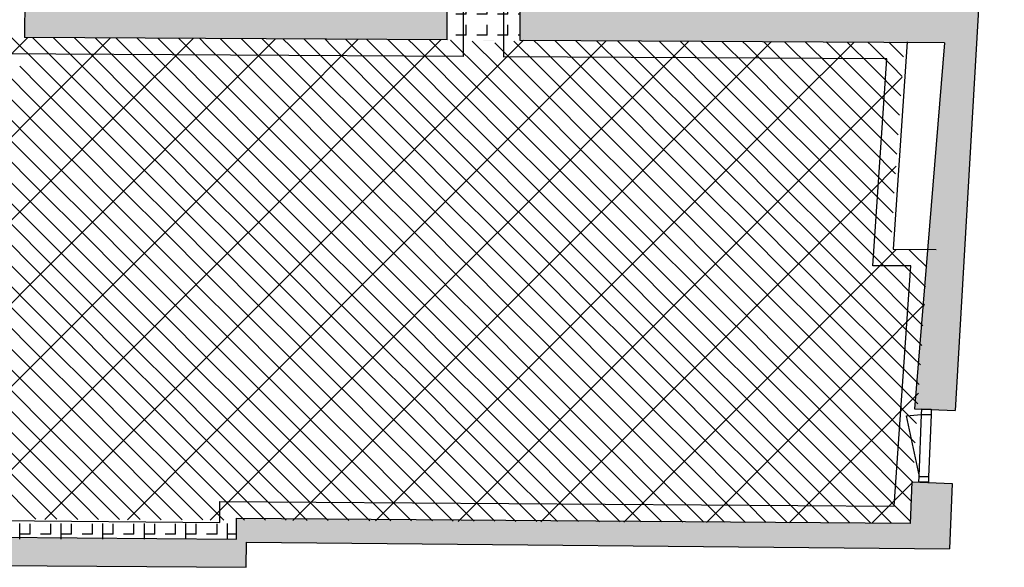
# Model space of a CAD drawing. Extents: x -9.8 to 14.6, y -7 to 44.3.
# Tile 3 of 5: x 1.7 to 13.6, y -3.5 to 3.1. Entities that reach past the tile are written whole.
import ezdxf

# ---------------------------------------------------------------- set-up
doc = ezdxf.new("R2010")
doc.units = 0
doc.linetypes.add('STRICHPUNKT', pattern=[25.4, 12.7, -6.35, 0, -6.35])
doc.linetypes.add('VERDECKT', pattern=[9.525, 6.35, -3.175])
for name, color, linetype in [('XR$1$STANDARD', 7, 'CONTINUOUS'), ('XR$2$STANDARD', 7, 'CONTINUOUS'), ('XR$3$STANDARD', 7, 'CONTINUOUS'), ('XR$4$STANDARD', 7, 'CONTINUOUS')]:
    doc.layers.add(name, color=color, linetype=linetype)
pattern_1 = [(90, (-0.125, 0.125), (-0.25, 0.25), [0.125, -0.125]), (180, (-0.125, 0.125), (-0.25, 0.25), [0.125, -0.125])]

# ---------------------------------------------------------------- blocks, each defined once
blk = doc.blocks.new('PATROON_3')
at = {"layer": 'XR$3$STANDARD', "color": 7, "linetype": 'ByBlock'}
for p, q in [((1, 2), (1.847, 2.847)), ((2, 2), (2.841, 2.841)), ((3, 2), (3.836, 2.836)), ((4, 2), (4.83, 2.83)), ((5, 2), (5.825, 2.825)), ((6, 2), (6.819, 2.819)), ((7, 2), (7.814, 2.814)), ((8, 2), (8.808, 2.808)), ((9, 2), (9.803, 2.803)), ((10, 2), (10.798, 2.798)), ((11, 2), (11.792, 2.792)), ((12, 2), (12.37, 2.37)), ((1, 1), (2, 2)), ((2, 1), (3, 2)), ((3, 1), (4, 2)), ((4, 1), (5, 2)), ((5, 1), (6, 2)), ((6, 1), (7, 2)), ((7, 1), (8, 2)), ((8, 1), (9, 2)), ((9, 1), (10, 2)), ((10, 1), (11, 2)), ((11, 1), (12, 2)), ((12, 1), (12.298, 1.298)), ((1, 0), (2, 1)), ((2, 0), (3, 1)), ((3, 0), (4, 1)), ((4, 0), (5, 1)), ((5, 0), (6, 1)), ((6, 0), (7, 1)), ((7, 0), (8, 1)), ((8, 0), (9, 1)), ((9, 0), (10, 1)), ((10, 0), (11, 1)), ((11, 0), (12, 1)), ((12, 0), (12.299, 0.299)), ((1, -1), (2, 0)), ((2, -1), (3, 0)), ((3, -1), (4, 0)), ((4, -1), (5, 0)), ((5, -1), (6, 0)), ((6, -1), (7, 0)), ((7, -1), (8, 0)), ((8, -1), (9, 0)), ((9, -1), (10, 0)), ((10, -1), (11, 0)), ((11, -1), (12, 0)), ((12, -1), (12.638, -0.362)), ((1, -2), (2, -1)), ((2, -2), (3, -1)), ((3, -2), (4, -1)), ((4, -2), (5, -1)), ((5, -2), (6, -1)), ((6, -2), (7, -1)), ((7, -2), (8, -1)), ((8, -2), (9, -1)), ((9, -2), (10, -1)), ((10, -2), (11, -1)), ((11, -2), (12, -1)), ((12, -2), (12.568, -1.432)), ((1.056, -2.944), (2, -2)), ((2.051, -2.949), (3, -2)), ((3.047, -2.953), (4, -2)), ((4.042, -2.958), (5, -2)), ((5.037, -2.963), (6, -2)), ((6.033, -2.967), (7, -2)), ((7.028, -2.972), (8, -2)), ((8.023, -2.977), (9, -2)), ((9.019, -2.981), (10, -2)), ((10.014, -2.986), (11, -2)), ((11.009, -2.991), (12, -2)), ((12.005, -2.995), (12.499, -2.501))]:
    blk.add_line(p, q, dxfattribs=at)
blk = doc.blocks.new('PATROON_9')
at = {"layer": 'XR$4$STANDARD', "color": 7, "linetype": 'ByBlock'}
for p, q in [((2, 2.5), (1.653, 2.847)), ((2.5, 2.5), (2.156, 2.844)), ((3, 2.5), (2.659, 2.841)), ((3.5, 2.5), (3.162, 2.838)), ((4, 2.5), (3.665, 2.835)), ((4.5, 2.5), (4.168, 2.832)), ((5, 2.5), (4.67, 2.83)), ((5.5, 2.5), (5.173, 2.827)), ((6, 2.5), (5.676, 2.824)), ((6.5, 2.5), (6.179, 2.821)), ((7, 2.5), (6.682, 2.818)), ((7.5, 2.5), (7.197, 2.803)), ((8, 2.5), (7.696, 2.804)), ((8.5, 2.5), (8.19, 2.81)), ((9, 2.5), (8.692, 2.808)), ((9.5, 2.5), (9.195, 2.805)), ((10, 2.5), (9.698, 2.802)), ((10.5, 2.5), (10.2, 2.8)), ((11, 2.5), (10.703, 2.797)), ((11.5, 2.5), (11.205, 2.795)), ((12, 2.5), (11.708, 2.792)), ((12.387, 2.613), (12.21, 2.79)), ((2, 2), (1.5, 2.5)), ((2.5, 2), (2, 2.5)), ((3, 2), (2.5, 2.5)), ((3.5, 2), (3, 2.5)), ((4, 2), (3.5, 2.5)), ((4.5, 2), (4, 2.5)), ((5, 2), (4.5, 2.5)), ((5.5, 2), (5, 2.5)), ((6, 2), (5.5, 2.5)), ((6.5, 2), (6, 2.5)), ((7, 2), (6.5, 2.5)), ((7.5, 2), (7, 2.5)), ((8, 2), (7.5, 2.5)), ((8.5, 2), (8, 2.5)), ((9, 2), (8.5, 2.5)), ((9.5, 2), (9, 2.5)), ((10, 2), (9.5, 2.5)), ((10.5, 2), (10, 2.5)), ((11, 2), (10.5, 2.5)), ((11.5, 2), (11, 2.5)), ((12, 2), (11.5, 2.5)), ((12.355, 2.145), (12, 2.5)), ((2, 1.5), (1.5, 2)), ((2.5, 1.5), (2, 2)), ((3, 1.5), (2.5, 2)), ((3.5, 1.5), (3, 2)), ((4, 1.5), (3.5, 2)), ((4.5, 1.5), (4, 2)), ((5, 1.5), (4.5, 2)), ((5.5, 1.5), (5, 2)), ((6, 1.5), (5.5, 2)), ((6.5, 1.5), (6, 2)), ((7, 1.5), (6.5, 2)), ((7.5, 1.5), (7, 2)), ((8, 1.5), (7.5, 2)), ((8.5, 1.5), (8, 2)), ((9, 1.5), (8.5, 2)), ((9.5, 1.5), (9, 2)), ((10, 1.5), (9.5, 2)), ((10.5, 1.5), (10, 2)), ((11, 1.5), (10.5, 2)), ((11.5, 1.5), (11, 2)), ((12, 1.5), (11.5, 2)), ((12.324, 1.676), (12, 2)), ((2, 1), (1.5, 1.5)), ((2.5, 1), (2, 1.5)), ((3, 1), (2.5, 1.5)), ((3.5, 1), (3, 1.5)), ((4, 1), (3.5, 1.5)), ((4.5, 1), (4, 1.5)), ((5, 1), (4.5, 1.5)), ((5.5, 1), (5, 1.5)), ((6, 1), (5.5, 1.5)), ((6.5, 1), (6, 1.5)), ((7, 1), (6.5, 1.5)), ((7.5, 1), (7, 1.5)), ((8, 1), (7.5, 1.5)), ((8.5, 1), (8, 1.5)), ((9, 1), (8.5, 1.5)), ((9.5, 1), (9, 1.5)), ((10, 1), (9.5, 1.5)), ((10.5, 1), (10, 1.5)), ((11, 1), (10.5, 1.5)), ((11.5, 1), (11, 1.5)), ((12, 1), (11.5, 1.5)), ((12.292, 1.208), (12, 1.5)), ((2, 0.5), (1.5, 1)), ((2.5, 0.5), (2, 1)), ((3, 0.5), (2.5, 1)), ((3.5, 0.5), (3, 1)), ((4, 0.5), (3.5, 1)), ((4.5, 0.5), (4, 1)), ((5, 0.5), (4.5, 1)), ((5.5, 0.5), (5, 1)), ((6, 0.5), (5.5, 1)), ((6.5, 0.5), (6, 1)), ((7, 0.5), (6.5, 1)), ((7.5, 0.5), (7, 1)), ((8, 0.5), (7.5, 1)), ((8.5, 0.5), (8, 1)), ((9, 0.5), (8.5, 1)), ((9.5, 0.5), (9, 1)), ((10, 0.5), (9.5, 1)), ((10.5, 0.5), (10, 1)), ((11, 0.5), (10.5, 1)), ((11.5, 0.5), (11, 1)), ((12, 0.5), (11.5, 1)), ((12.261, 0.739), (12, 1)), ((2, 0), (1.5, 0.5)), ((2.5, 0), (2, 0.5)), ((3, 0), (2.5, 0.5)), ((3.5, 0), (3, 0.5)), ((4, 0), (3.5, 0.5)), ((4.5, 0), (4, 0.5)), ((5, 0), (4.5, 0.5)), ((5.5, 0), (5, 0.5)), ((6, 0), (5.5, 0.5)), ((6.5, 0), (6, 0.5)), ((7, 0), (6.5, 0.5)), ((7.5, 0), (7, 0.5)), ((8, 0), (7.5, 0.5)), ((8.5, 0), (8, 0.5)), ((9, 0), (8.5, 0.5)), ((9.5, 0), (9, 0.5)), ((10, 0), (9.5, 0.5)), ((10.5, 0), (10, 0.5)), ((11, 0), (10.5, 0.5)), ((11.5, 0), (11, 0.5)), ((12, 0), (11.5, 0.5)), ((12.5, 0), (12, 0.5)), ((2, -0.5), (1.5, 0)), ((2.5, -0.5), (2, 0)), ((3, -0.5), (2.5, 0)), ((3.5, -0.5), (3, 0)), ((4, -0.5), (3.5, 0)), ((4.5, -0.5), (4, 0)), ((5, -0.5), (4.5, 0)), ((5.5, -0.5), (5, 0)), ((6, -0.5), (5.5, 0)), ((6.5, -0.5), (6, 0)), ((7, -0.5), (6.5, 0)), ((7.5, -0.5), (7, 0)), ((8, -0.5), (7.5, 0)), ((8.5, -0.5), (8, 0)), ((9, -0.5), (8.5, 0)), ((9.5, -0.5), (9, 0)), ((10, -0.5), (9.5, 0)), ((10.5, -0.5), (10, 0)), ((11, -0.5), (10.5, 0)), ((11.5, -0.5), (11, 0)), ((12, -0.5), (11.5, 0)), ((12.5, -0.5), (12, 0)), ((12.652, -0.152), (12.5, 0)), ((2, -1), (1.5, -0.5)), ((2.5, -1), (2, -0.5)), ((3, -1), (2.5, -0.5)), ((3.5, -1), (3, -0.5)), ((4, -1), (3.5, -0.5)), ((4.5, -1), (4, -0.5)), ((5, -1), (4.5, -0.5)), ((5.5, -1), (5, -0.5)), ((6, -1), (5.5, -0.5)), ((6.5, -1), (6, -0.5)), ((7, -1), (6.5, -0.5)), ((7.5, -1), (7, -0.5)), ((8, -1), (7.5, -0.5)), ((8.5, -1), (8, -0.5)), ((9, -1), (8.5, -0.5)), ((9.5, -1), (9, -0.5)), ((10, -1), (9.5, -0.5)), ((10.5, -1), (10, -0.5)), ((11, -1), (10.5, -0.5)), ((11.5, -1), (11, -0.5)), ((12, -1), (11.5, -0.5)), ((12.5, -1), (12, -0.5)), ((12.621, -0.621), (12.5, -0.5)), ((2, -1.5), (1.5, -1)), ((2.5, -1.5), (2, -1)), ((3, -1.5), (2.5, -1)), ((3.5, -1.5), (3, -1)), ((4, -1.5), (3.5, -1)), ((4.5, -1.5), (4, -1)), ((5, -1.5), (4.5, -1)), ((5.5, -1.5), (5, -1)), ((6, -1.5), (5.5, -1)), ((6.5, -1.5), (6, -1)), ((7, -1.5), (6.5, -1)), ((7.5, -1.5), (7, -1)), ((8, -1.5), (7.5, -1)), ((8.5, -1.5), (8, -1)), ((9, -1.5), (8.5, -1)), ((9.5, -1.5), (9, -1)), ((10, -1.5), (9.5, -1)), ((10.5, -1.5), (10, -1)), ((11, -1.5), (10.5, -1)), ((11.5, -1.5), (11, -1)), ((12, -1.5), (11.5, -1)), ((12.5, -1.5), (12, -1)), ((12.591, -1.091), (12.5, -1)), ((2, -2), (1.5, -1.5)), ((2.5, -2), (2, -1.5)), ((3, -2), (2.5, -1.5)), ((3.5, -2), (3, -1.5)), ((4, -2), (3.5, -1.5)), ((4.5, -2), (4, -1.5)), ((5, -2), (4.5, -1.5)), ((5.5, -2), (5, -1.5)), ((6, -2), (5.5, -1.5)), ((6.5, -2), (6, -1.5)), ((7, -2), (6.5, -1.5)), ((7.5, -2), (7, -1.5)), ((8, -2), (7.5, -1.5)), ((8.5, -2), (8, -1.5)), ((9, -2), (8.5, -1.5)), ((9.5, -2), (9, -1.5)), ((10, -2), (9.5, -1.5)), ((10.5, -2), (10, -1.5)), ((11, -2), (10.5, -1.5)), ((11.5, -2), (11, -1.5)), ((12, -2), (11.5, -1.5)), ((12.5, -2), (12, -1.5)), ((12.56, -1.56), (12.5, -1.5)), ((2, -2.5), (1.5, -2)), ((2.5, -2.5), (2, -2)), ((3, -2.5), (2.5, -2)), ((3.5, -2.5), (3, -2)), ((4, -2.5), (3.5, -2)), ((4.5, -2.5), (4, -2)), ((5, -2.5), (4.5, -2)), ((5.5, -2.5), (5, -2)), ((6, -2.5), (5.5, -2)), ((6.5, -2.5), (6, -2)), ((7, -2.5), (6.5, -2)), ((7.5, -2.5), (7, -2)), ((8, -2.5), (7.5, -2)), ((8.5, -2.5), (8, -2)), ((9, -2.5), (8.5, -2)), ((9.5, -2.5), (9, -2)), ((10, -2.5), (9.5, -2)), ((10.5, -2.5), (10, -2)), ((11, -2.5), (10.5, -2)), ((11.5, -2.5), (11, -2)), ((12, -2.5), (11.5, -2)), ((12.499, -2.499), (12, -2)), ((12.529, -2.029), (12.5, -2)), ((1.946, -2.946), (1.5, -2.5)), ((2.448, -2.948), (2, -2.5)), ((2.95, -2.95), (2.5, -2.5)), ((3.452, -2.952), (3, -2.5)), ((3.955, -2.955), (3.5, -2.5)), ((4.457, -2.957), (4, -2.5)), ((4.959, -2.959), (4.5, -2.5)), ((5.461, -2.961), (5, -2.5)), ((5.964, -2.964), (5.5, -2.5)), ((6.466, -2.966), (6, -2.5)), ((6.968, -2.968), (6.5, -2.5)), ((7.47, -2.97), (7, -2.5)), ((7.973, -2.973), (7.5, -2.5)), ((8.475, -2.975), (8, -2.5)), ((8.977, -2.977), (8.5, -2.5)), ((9.479, -2.979), (9, -2.5)), ((9.982, -2.982), (9.5, -2.5)), ((10.484, -2.984), (10, -2.5)), ((10.986, -2.986), (10.5, -2.5)), ((11.488, -2.988), (11, -2.5)), ((11.991, -2.991), (11.5, -2.5)), ((12.468, -2.968), (12, -2.5))]:
    blk.add_line(p, q, dxfattribs=at)
at = {"layer": 'XR$4$STANDARD', "color": 7, "linetype": 'VERDECKT'}
for p, q in [((2, 2.75), (1.905, 2.845)), ((2.25, 2.5), (2, 2.75)), ((2.5, 2.75), (2.408, 2.842)), ((2.75, 2.5), (2.5, 2.75)), ((3, 2.75), (2.91, 2.84)), ((3.25, 2.5), (3, 2.75)), ((3.5, 2.75), (3.413, 2.837)), ((3.75, 2.5), (3.5, 2.75)), ((4, 2.75), (3.916, 2.834)), ((4.25, 2.5), (4, 2.75)), ((4.5, 2.75), (4.419, 2.831)), ((4.75, 2.5), (4.5, 2.75)), ((5, 2.75), (4.922, 2.828)), ((5.25, 2.5), (5, 2.75)), ((5.5, 2.75), (5.425, 2.825)), ((5.75, 2.5), (5.5, 2.75)), ((6, 2.75), (5.927, 2.823)), ((6.25, 2.5), (6, 2.75)), ((6.5, 2.75), (6.43, 2.82)), ((6.75, 2.5), (6.5, 2.75)), ((7, 2.75), (6.935, 2.815)), ((7.25, 2.5), (7, 2.75)), ((7.5, 2.75), (7.469, 2.781)), ((7.75, 2.5), (7.5, 2.75)), ((8, 2.75), (7.939, 2.811)), ((8.25, 2.5), (8, 2.75)), ((8.5, 2.75), (8.441, 2.809)), ((8.75, 2.5), (8.5, 2.75)), ((9, 2.75), (8.944, 2.806)), ((9.25, 2.5), (9, 2.75)), ((9.5, 2.75), (9.446, 2.804)), ((9.75, 2.5), (9.5, 2.75)), ((10, 2.75), (9.949, 2.801)), ((10.25, 2.5), (10, 2.75)), ((10.5, 2.75), (10.451, 2.799)), ((10.75, 2.5), (10.5, 2.75)), ((11, 2.75), (10.954, 2.796)), ((11.25, 2.5), (11, 2.75)), ((11.5, 2.75), (11.456, 2.794)), ((11.75, 2.5), (11.5, 2.75)), ((12, 2.75), (11.959, 2.791)), ((12.25, 2.5), (12, 2.75)), ((2, 2.25), (1.75, 2.5)), ((2.5, 2.25), (2.25, 2.5)), ((3, 2.25), (2.75, 2.5)), ((3.5, 2.25), (3.25, 2.5)), ((4, 2.25), (3.75, 2.5)), ((4.5, 2.25), (4.25, 2.5)), ((5, 2.25), (4.75, 2.5)), ((5.5, 2.25), (5.25, 2.5)), ((6, 2.25), (5.75, 2.5)), ((6.5, 2.25), (6.25, 2.5)), ((7, 2.25), (6.75, 2.5)), ((7.5, 2.25), (7.25, 2.5)), ((8, 2.25), (7.75, 2.5)), ((8.5, 2.25), (8.25, 2.5)), ((9, 2.25), (8.75, 2.5)), ((9.5, 2.25), (9.25, 2.5)), ((10, 2.25), (9.75, 2.5)), ((10.5, 2.25), (10.25, 2.5)), ((11, 2.25), (10.75, 2.5)), ((11.5, 2.25), (11.25, 2.5)), ((12, 2.25), (11.75, 2.5)), ((12.371, 2.379), (12.25, 2.5)), ((1.75, 2), (1.5, 2.25)), ((2.25, 2), (2, 2.25)), ((2.75, 2), (2.5, 2.25)), ((3.25, 2), (3, 2.25)), ((3.75, 2), (3.5, 2.25)), ((4.25, 2), (4, 2.25)), ((4.75, 2), (4.5, 2.25)), ((5.25, 2), (5, 2.25)), ((5.75, 2), (5.5, 2.25)), ((6.25, 2), (6, 2.25)), ((6.75, 2), (6.5, 2.25)), ((7.25, 2), (7, 2.25)), ((7.75, 2), (7.5, 2.25)), ((8.25, 2), (8, 2.25)), ((8.75, 2), (8.5, 2.25)), ((9.25, 2), (9, 2.25)), ((9.75, 2), (9.5, 2.25)), ((10.25, 2), (10, 2.25)), ((10.75, 2), (10.5, 2.25)), ((11.25, 2), (11, 2.25)), ((11.75, 2), (11.5, 2.25)), ((12.25, 2), (12, 2.25)), ((2, 1.75), (1.75, 2)), ((2.5, 1.75), (2.25, 2)), ((3, 1.75), (2.75, 2)), ((3.5, 1.75), (3.25, 2)), ((4, 1.75), (3.75, 2)), ((4.5, 1.75), (4.25, 2)), ((5, 1.75), (4.75, 2)), ((5.5, 1.75), (5.25, 2)), ((6, 1.75), (5.75, 2)), ((6.5, 1.75), (6.25, 2)), ((7, 1.75), (6.75, 2)), ((7.5, 1.75), (7.25, 2)), ((8, 1.75), (7.75, 2)), ((8.5, 1.75), (8.25, 2)), ((9, 1.75), (8.75, 2)), ((9.5, 1.75), (9.25, 2)), ((10, 1.75), (9.75, 2)), ((10.5, 1.75), (10.25, 2)), ((11, 1.75), (10.75, 2)), ((11.5, 1.75), (11.25, 2)), ((12, 1.75), (11.75, 2)), ((12.339, 1.911), (12.25, 2)), ((1.75, 1.5), (1.5, 1.75)), ((2.25, 1.5), (2, 1.75)), ((2.75, 1.5), (2.5, 1.75)), ((3.25, 1.5), (3, 1.75)), ((3.75, 1.5), (3.5, 1.75)), ((4.25, 1.5), (4, 1.75)), ((4.75, 1.5), (4.5, 1.75)), ((5.25, 1.5), (5, 1.75)), ((5.75, 1.5), (5.5, 1.75)), ((6.25, 1.5), (6, 1.75)), ((6.75, 1.5), (6.5, 1.75)), ((7.25, 1.5), (7, 1.75)), ((7.75, 1.5), (7.5, 1.75)), ((8.25, 1.5), (8, 1.75)), ((8.75, 1.5), (8.5, 1.75)), ((9.25, 1.5), (9, 1.75)), ((9.75, 1.5), (9.5, 1.75)), ((10.25, 1.5), (10, 1.75)), ((10.75, 1.5), (10.5, 1.75)), ((11.25, 1.5), (11, 1.75)), ((11.75, 1.5), (11.5, 1.75)), ((12.25, 1.5), (12, 1.75)), ((2, 1.25), (1.75, 1.5)), ((2.5, 1.25), (2.25, 1.5)), ((3, 1.25), (2.75, 1.5)), ((3.5, 1.25), (3.25, 1.5)), ((4, 1.25), (3.75, 1.5)), ((4.5, 1.25), (4.25, 1.5)), ((5, 1.25), (4.75, 1.5)), ((5.5, 1.25), (5.25, 1.5)), ((6, 1.25), (5.75, 1.5)), ((6.5, 1.25), (6.25, 1.5)), ((7, 1.25), (6.75, 1.5)), ((7.5, 1.25), (7.25, 1.5)), ((8, 1.25), (7.75, 1.5)), ((8.5, 1.25), (8.25, 1.5)), ((9, 1.25), (8.75, 1.5)), ((9.5, 1.25), (9.25, 1.5)), ((10, 1.25), (9.75, 1.5)), ((10.5, 1.25), (10.25, 1.5)), ((11, 1.25), (10.75, 1.5)), ((11.5, 1.25), (11.25, 1.5)), ((12, 1.25), (11.75, 1.5)), ((12.308, 1.442), (12.25, 1.5)), ((1.75, 1), (1.5, 1.25)), ((2.25, 1), (2, 1.25)), ((2.75, 1), (2.5, 1.25)), ((3.25, 1), (3, 1.25)), ((3.75, 1), (3.5, 1.25)), ((4.25, 1), (4, 1.25)), ((4.75, 1), (4.5, 1.25)), ((5.25, 1), (5, 1.25)), ((5.75, 1), (5.5, 1.25)), ((6.25, 1), (6, 1.25)), ((6.75, 1), (6.5, 1.25)), ((7.25, 1), (7, 1.25)), ((7.75, 1), (7.5, 1.25)), ((8.25, 1), (8, 1.25)), ((8.75, 1), (8.5, 1.25)), ((9.25, 1), (9, 1.25)), ((9.75, 1), (9.5, 1.25)), ((10.25, 1), (10, 1.25)), ((10.75, 1), (10.5, 1.25)), ((11.25, 1), (11, 1.25)), ((11.75, 1), (11.5, 1.25)), ((12.25, 1), (12, 1.25)), ((2, 0.75), (1.75, 1)), ((2.5, 0.75), (2.25, 1)), ((3, 0.75), (2.75, 1)), ((3.5, 0.75), (3.25, 1)), ((4, 0.75), (3.75, 1)), ((4.5, 0.75), (4.25, 1)), ((5, 0.75), (4.75, 1)), ((5.5, 0.75), (5.25, 1)), ((6, 0.75), (5.75, 1)), ((6.5, 0.75), (6.25, 1)), ((7, 0.75), (6.75, 1)), ((7.5, 0.75), (7.25, 1)), ((8, 0.75), (7.75, 1)), ((8.5, 0.75), (8.25, 1)), ((9, 0.75), (8.75, 1)), ((9.5, 0.75), (9.25, 1)), ((10, 0.75), (9.75, 1)), ((10.5, 0.75), (10.25, 1)), ((11, 0.75), (10.75, 1)), ((11.5, 0.75), (11.25, 1)), ((12, 0.75), (11.75, 1)), ((12.276, 0.974), (12.25, 1)), ((1.75, 0.5), (1.5, 0.75)), ((2.25, 0.5), (2, 0.75)), ((2.75, 0.5), (2.5, 0.75)), ((3.25, 0.5), (3, 0.75)), ((3.75, 0.5), (3.5, 0.75)), ((4.25, 0.5), (4, 0.75)), ((4.75, 0.5), (4.5, 0.75)), ((5.25, 0.5), (5, 0.75)), ((5.75, 0.5), (5.5, 0.75)), ((6.25, 0.5), (6, 0.75)), ((6.75, 0.5), (6.5, 0.75)), ((7.25, 0.5), (7, 0.75)), ((7.75, 0.5), (7.5, 0.75)), ((8.25, 0.5), (8, 0.75)), ((8.75, 0.5), (8.5, 0.75)), ((9.25, 0.5), (9, 0.75)), ((9.75, 0.5), (9.5, 0.75)), ((10.25, 0.5), (10, 0.75)), ((10.75, 0.5), (10.5, 0.75)), ((11.25, 0.5), (11, 0.75)), ((11.75, 0.5), (11.5, 0.75)), ((12.245, 0.505), (12, 0.75)), ((2, 0.25), (1.75, 0.5)), ((2.5, 0.25), (2.25, 0.5)), ((3, 0.25), (2.75, 0.5)), ((3.5, 0.25), (3.25, 0.5)), ((4, 0.25), (3.75, 0.5)), ((4.5, 0.25), (4.25, 0.5)), ((5, 0.25), (4.75, 0.5)), ((5.5, 0.25), (5.25, 0.5)), ((6, 0.25), (5.75, 0.5)), ((6.5, 0.25), (6.25, 0.5)), ((7, 0.25), (6.75, 0.5)), ((7.5, 0.25), (7.25, 0.5)), ((8, 0.25), (7.75, 0.5)), ((8.5, 0.25), (8.25, 0.5)), ((9, 0.25), (8.75, 0.5)), ((9.5, 0.25), (9.25, 0.5)), ((10, 0.25), (9.75, 0.5)), ((10.5, 0.25), (10.25, 0.5)), ((11, 0.25), (10.75, 0.5)), ((11.5, 0.25), (11.25, 0.5)), ((12, 0.25), (11.75, 0.5)), ((1.75, 0), (1.5, 0.25)), ((2.25, 0), (2, 0.25)), ((2.75, 0), (2.5, 0.25)), ((3.25, 0), (3, 0.25)), ((3.75, 0), (3.5, 0.25)), ((4.25, 0), (4, 0.25)), ((4.75, 0), (4.5, 0.25)), ((5.25, 0), (5, 0.25)), ((5.75, 0), (5.5, 0.25)), ((6.25, 0), (6, 0.25)), ((6.75, 0), (6.5, 0.25)), ((7.25, 0), (7, 0.25)), ((7.75, 0), (7.5, 0.25)), ((8.25, 0), (8, 0.25)), ((8.75, 0), (8.5, 0.25)), ((9.25, 0), (9, 0.25)), ((9.75, 0), (9.5, 0.25)), ((10.25, 0), (10, 0.25)), ((10.75, 0), (10.5, 0.25)), ((11.25, 0), (11, 0.25)), ((11.75, 0), (11.5, 0.25)), ((12.25, 0), (12, 0.25)), ((12.5, 0.25), (12.451, 0.299)), ((12.667, 0.083), (12.5, 0.25)), ((2, -0.25), (1.75, 0)), ((2.5, -0.25), (2.25, 0)), ((3, -0.25), (2.75, 0)), ((3.5, -0.25), (3.25, 0)), ((4, -0.25), (3.75, 0)), ((4.5, -0.25), (4.25, 0)), ((5, -0.25), (4.75, 0)), ((5.5, -0.25), (5.25, 0)), ((6, -0.25), (5.75, 0)), ((6.5, -0.25), (6.25, 0)), ((7, -0.25), (6.75, 0)), ((7.5, -0.25), (7.25, 0)), ((8, -0.25), (7.75, 0)), ((8.5, -0.25), (8.25, 0)), ((9, -0.25), (8.75, 0)), ((9.5, -0.25), (9.25, 0)), ((10, -0.25), (9.75, 0)), ((10.5, -0.25), (10.25, 0)), ((11, -0.25), (10.75, 0)), ((11.5, -0.25), (11.25, 0)), ((12, -0.25), (11.75, 0)), ((12.5, -0.25), (12.25, 0)), ((1.75, -0.5), (1.5, -0.25)), ((2.25, -0.5), (2, -0.25)), ((2.75, -0.5), (2.5, -0.25)), ((3.25, -0.5), (3, -0.25)), ((3.75, -0.5), (3.5, -0.25)), ((4.25, -0.5), (4, -0.25)), ((4.75, -0.5), (4.5, -0.25)), ((5.25, -0.5), (5, -0.25)), ((5.75, -0.5), (5.5, -0.25)), ((6.25, -0.5), (6, -0.25)), ((6.75, -0.5), (6.5, -0.25)), ((7.25, -0.5), (7, -0.25)), ((7.75, -0.5), (7.5, -0.25)), ((8.25, -0.5), (8, -0.25)), ((8.75, -0.5), (8.5, -0.25)), ((9.25, -0.5), (9, -0.25)), ((9.75, -0.5), (9.5, -0.25)), ((10.25, -0.5), (10, -0.25)), ((10.75, -0.5), (10.5, -0.25)), ((11.25, -0.5), (11, -0.25)), ((11.75, -0.5), (11.5, -0.25)), ((12.25, -0.5), (12, -0.25)), ((12.636, -0.386), (12.5, -0.25)), ((2, -0.75), (1.75, -0.5)), ((2.5, -0.75), (2.25, -0.5)), ((3, -0.75), (2.75, -0.5)), ((3.5, -0.75), (3.25, -0.5)), ((4, -0.75), (3.75, -0.5)), ((4.5, -0.75), (4.25, -0.5)), ((5, -0.75), (4.75, -0.5)), ((5.5, -0.75), (5.25, -0.5)), ((6, -0.75), (5.75, -0.5)), ((6.5, -0.75), (6.25, -0.5)), ((7, -0.75), (6.75, -0.5)), ((7.5, -0.75), (7.25, -0.5)), ((8, -0.75), (7.75, -0.5)), ((8.5, -0.75), (8.25, -0.5)), ((9, -0.75), (8.75, -0.5)), ((9.5, -0.75), (9.25, -0.5)), ((10, -0.75), (9.75, -0.5)), ((10.5, -0.75), (10.25, -0.5)), ((11, -0.75), (10.75, -0.5)), ((11.5, -0.75), (11.25, -0.5)), ((12, -0.75), (11.75, -0.5)), ((12.5, -0.75), (12.25, -0.5)), ((1.75, -1), (1.5, -0.75)), ((2.25, -1), (2, -0.75)), ((2.75, -1), (2.5, -0.75)), ((3.25, -1), (3, -0.75)), ((3.75, -1), (3.5, -0.75)), ((4.25, -1), (4, -0.75)), ((4.75, -1), (4.5, -0.75)), ((5.25, -1), (5, -0.75)), ((5.75, -1), (5.5, -0.75)), ((6.25, -1), (6, -0.75)), ((6.75, -1), (6.5, -0.75)), ((7.25, -1), (7, -0.75)), ((7.75, -1), (7.5, -0.75)), ((8.25, -1), (8, -0.75)), ((8.75, -1), (8.5, -0.75)), ((9.25, -1), (9, -0.75)), ((9.75, -1), (9.5, -0.75)), ((10.25, -1), (10, -0.75)), ((10.75, -1), (10.5, -0.75)), ((11.25, -1), (11, -0.75)), ((11.75, -1), (11.5, -0.75)), ((12.25, -1), (12, -0.75)), ((12.606, -0.856), (12.5, -0.75)), ((2, -1.25), (1.75, -1)), ((2.5, -1.25), (2.25, -1)), ((3, -1.25), (2.75, -1)), ((3.5, -1.25), (3.25, -1)), ((4, -1.25), (3.75, -1)), ((4.5, -1.25), (4.25, -1)), ((5, -1.25), (4.75, -1)), ((5.5, -1.25), (5.25, -1)), ((6, -1.25), (5.75, -1)), ((6.5, -1.25), (6.25, -1)), ((7, -1.25), (6.75, -1)), ((7.5, -1.25), (7.25, -1)), ((8, -1.25), (7.75, -1)), ((8.5, -1.25), (8.25, -1)), ((9, -1.25), (8.75, -1)), ((9.5, -1.25), (9.25, -1)), ((10, -1.25), (9.75, -1)), ((10.5, -1.25), (10.25, -1)), ((11, -1.25), (10.75, -1)), ((11.5, -1.25), (11.25, -1)), ((12, -1.25), (11.75, -1)), ((12.5, -1.25), (12.25, -1)), ((1.75, -1.5), (1.5, -1.25)), ((2.25, -1.5), (2, -1.25)), ((2.75, -1.5), (2.5, -1.25)), ((3.25, -1.5), (3, -1.25)), ((3.75, -1.5), (3.5, -1.25)), ((4.25, -1.5), (4, -1.25)), ((4.75, -1.5), (4.5, -1.25)), ((5.25, -1.5), (5, -1.25)), ((5.75, -1.5), (5.5, -1.25)), ((6.25, -1.5), (6, -1.25)), ((6.75, -1.5), (6.5, -1.25)), ((7.25, -1.5), (7, -1.25)), ((7.75, -1.5), (7.5, -1.25)), ((8.25, -1.5), (8, -1.25)), ((8.75, -1.5), (8.5, -1.25)), ((9.25, -1.5), (9, -1.25)), ((9.75, -1.5), (9.5, -1.25)), ((10.25, -1.5), (10, -1.25)), ((10.75, -1.5), (10.5, -1.25)), ((11.25, -1.5), (11, -1.25)), ((11.75, -1.5), (11.5, -1.25)), ((12.25, -1.5), (12, -1.25)), ((12.575, -1.325), (12.5, -1.25)), ((2, -1.75), (1.75, -1.5)), ((2.5, -1.75), (2.25, -1.5)), ((3, -1.75), (2.75, -1.5)), ((3.5, -1.75), (3.25, -1.5)), ((4, -1.75), (3.75, -1.5)), ((4.5, -1.75), (4.25, -1.5)), ((5, -1.75), (4.75, -1.5)), ((5.5, -1.75), (5.25, -1.5)), ((6, -1.75), (5.75, -1.5)), ((6.5, -1.75), (6.25, -1.5)), ((7, -1.75), (6.75, -1.5)), ((7.5, -1.75), (7.25, -1.5)), ((8, -1.75), (7.75, -1.5)), ((8.5, -1.75), (8.25, -1.5)), ((9, -1.75), (8.75, -1.5)), ((9.5, -1.75), (9.25, -1.5)), ((10, -1.75), (9.75, -1.5)), ((10.5, -1.75), (10.25, -1.5)), ((11, -1.75), (10.75, -1.5)), ((11.5, -1.75), (11.25, -1.5)), ((12, -1.75), (11.75, -1.5)), ((12.5, -1.75), (12.25, -1.5)), ((1.75, -2), (1.5, -1.75)), ((2.25, -2), (2, -1.75)), ((2.75, -2), (2.5, -1.75)), ((3.25, -2), (3, -1.75)), ((3.75, -2), (3.5, -1.75)), ((4.25, -2), (4, -1.75)), ((4.75, -2), (4.5, -1.75)), ((5.25, -2), (5, -1.75)), ((5.75, -2), (5.5, -1.75)), ((6.25, -2), (6, -1.75)), ((6.75, -2), (6.5, -1.75)), ((7.25, -2), (7, -1.75)), ((7.75, -2), (7.5, -1.75)), ((8.25, -2), (8, -1.75)), ((8.75, -2), (8.5, -1.75)), ((9.25, -2), (9, -1.75)), ((9.75, -2), (9.5, -1.75)), ((10.25, -2), (10, -1.75)), ((10.75, -2), (10.5, -1.75)), ((11.25, -2), (11, -1.75)), ((11.75, -2), (11.5, -1.75)), ((12.25, -2), (12, -1.75)), ((12.545, -1.795), (12.5, -1.75)), ((2, -2.25), (1.75, -2)), ((2.5, -2.25), (2.25, -2)), ((3, -2.25), (2.75, -2)), ((3.5, -2.25), (3.25, -2)), ((4, -2.25), (3.75, -2)), ((4.5, -2.25), (4.25, -2)), ((5, -2.25), (4.75, -2)), ((5.5, -2.25), (5.25, -2)), ((6, -2.25), (5.75, -2)), ((6.5, -2.25), (6.25, -2)), ((7, -2.25), (6.75, -2)), ((7.5, -2.25), (7.25, -2)), ((8, -2.25), (7.75, -2)), ((8.5, -2.25), (8.25, -2)), ((9, -2.25), (8.75, -2)), ((9.5, -2.25), (9.25, -2)), ((10, -2.25), (9.75, -2)), ((10.5, -2.25), (10.25, -2)), ((11, -2.25), (10.75, -2)), ((11.5, -2.25), (11.25, -2)), ((12, -2.25), (11.75, -2)), ((12.5, -2.25), (12.25, -2)), ((1.75, -2.5), (1.5, -2.25)), ((2.25, -2.5), (2, -2.25)), ((2.75, -2.5), (2.5, -2.25)), ((3.25, -2.5), (3, -2.25)), ((3.75, -2.5), (3.5, -2.25)), ((4.25, -2.5), (4, -2.25)), ((4.75, -2.5), (4.5, -2.25)), ((5.25, -2.5), (5, -2.25)), ((5.75, -2.5), (5.5, -2.25)), ((6.25, -2.5), (6, -2.25)), ((6.75, -2.5), (6.5, -2.25)), ((7.25, -2.5), (7, -2.25)), ((7.75, -2.5), (7.5, -2.25)), ((8.25, -2.5), (8, -2.25)), ((8.75, -2.5), (8.5, -2.25)), ((9.25, -2.5), (9, -2.25)), ((9.75, -2.5), (9.5, -2.25)), ((10.25, -2.5), (10, -2.25)), ((10.75, -2.5), (10.5, -2.25)), ((11.25, -2.5), (11, -2.25)), ((11.75, -2.5), (11.5, -2.25)), ((12.25, -2.5), (12, -2.25)), ((12.514, -2.264), (12.5, -2.25)), ((2, -2.75), (1.75, -2.5)), ((2.5, -2.75), (2.25, -2.5)), ((3, -2.75), (2.75, -2.5)), ((3.5, -2.75), (3.25, -2.5)), ((4, -2.75), (3.75, -2.5)), ((4.5, -2.75), (4.25, -2.5)), ((5, -2.75), (4.75, -2.5)), ((5.5, -2.75), (5.25, -2.5)), ((6, -2.75), (5.75, -2.5)), ((6.5, -2.75), (6.25, -2.5)), ((7, -2.75), (6.75, -2.5)), ((7.5, -2.75), (7.25, -2.5)), ((8, -2.75), (7.75, -2.5)), ((8.5, -2.75), (8.25, -2.5)), ((9, -2.75), (8.75, -2.5)), ((9.5, -2.75), (9.25, -2.5)), ((10, -2.75), (9.75, -2.5)), ((10.5, -2.75), (10.25, -2.5)), ((11, -2.75), (10.75, -2.5)), ((11.5, -2.75), (11.25, -2.5)), ((12, -2.75), (11.75, -2.5)), ((12.483, -2.733), (12.25, -2.5)), ((2.197, -2.947), (2, -2.75)), ((2.699, -2.949), (2.5, -2.75)), ((3.201, -2.951), (3, -2.75)), ((3.704, -2.954), (3.5, -2.75)), ((4.206, -2.956), (4, -2.75)), ((4.708, -2.958), (4.5, -2.75)), ((5.21, -2.96), (5, -2.75)), ((5.713, -2.963), (5.5, -2.75)), ((6.215, -2.965), (6, -2.75)), ((6.717, -2.967), (6.5, -2.75)), ((7.219, -2.969), (7, -2.75)), ((7.722, -2.972), (7.5, -2.75)), ((8.224, -2.974), (8, -2.75)), ((8.726, -2.976), (8.5, -2.75)), ((9.228, -2.978), (9, -2.75)), ((9.73, -2.98), (9.5, -2.75)), ((10.233, -2.983), (10, -2.75)), ((10.735, -2.985), (10.5, -2.75)), ((11.237, -2.987), (11, -2.75)), ((11.739, -2.989), (11.5, -2.75)), ((12.242, -2.992), (12, -2.75))]:
    blk.add_line(p, q, dxfattribs=at)

msp = doc.modelspace()

# ---------------------------------------------------------------- hatches: boundary and pattern name
at = {"layer": 'XR$2$STANDARD', "linetype": 'ByBlock'}
h = msp.add_hatch(color=250, dxfattribs=at)
h.dxf.hatch_style = 2
h.paths.add_polyline_path([(-1.895, 9.15), (-1.898, 8.632), (-1.717, 8.632), (-1.715, 9.132), (6.153, 9.002), (6.142, 8.772), (6.342, 8.772), (6.347, 9.072), (12.983, 9.028), (12.98, 8.598), (13.06, 8.595), (13.174, 8.591), (13.174, 8.591), (13.589, 8.575), (13.6, 9.379), (-8.457, 9.525), (-9.795, -3.188), (-1.859, -3.176), (-1.858, -3.483), (4.477, -3.524), (4.479, -3.223), (12.941, -3.302), (12.972, -2.518), (12.486, -2.497), (12.466, -2.997), (4.358, -2.934), (4.359, -3.186), (-1.697, -3.136), (-1.693, -2.877), (-9.414, -2.895), (-8.865, 2.897), (-8.157, 2.893), (-8.154, 3.382), (-8.157, 3.382), (-8.664, 3.383), (-8.093, 9.065)])
h = msp.add_hatch(color=250, dxfattribs=at)
h.dxf.hatch_style = 2
h.paths.add_polyline_path([(-1.898, 7.618), (-1.898, 8.632), (-1.934, 3.371), (-7.143, 3.386), (-7.147, 2.894), (-7.143, 2.894), (12.88, 2.784), (12.521, -1.618), (13.007, -1.638), (13.556, 7.696), (12.943, 7.719), (12.74, 3.266), (7.777, 3.31), (7.773, 2.812), (6.889, 2.819), (6.893, 3.318), (6.263, 3.324), (6.327, 7.892), (6.135, 7.892), (6.124, 7.18), (6.124, 7.06), (6.122, 7.06), (6.063, 3.325), (1.811, 3.35), (1.807, 2.845), (0.927, 2.85), (0.931, 3.355), (-1.738, 3.37), (-1.734, 4.37), (-1.738, 4.37), (-1.738, 4.91), (-1.732, 4.91), (-1.721, 7.618)])
at = {"layer": 'XR$3$STANDARD', "linetype": 'ByBlock'}
h = msp.add_hatch(dxfattribs=at)
h.set_pattern_fill('PATROON_NA', scale=0.25, style=0, pattern_type=2)
h.set_pattern_definition([(0, (0.25, 0.25), (0.5, 0.5), [0.25, -0.25]), (90, (0.25, 0.25), (0.5, 0.5), [0.25, -0.25])])
h.paths.add_polyline_path([(-1.693, -2.877), (-1.693, -3.186), (4.359, -3.186), (4.359, -2.877)], flags=0)
at = {"layer": 'XR$4$STANDARD', "linetype": 'ByBlock'}
h = msp.add_hatch(dxfattribs=at)
h.set_pattern_fill('PATROON_NA', scale=0.125, angle=90, style=0, pattern_type=2)
h.set_pattern_definition(pattern_1)
h.paths.add_polyline_path([(6.893, 3.318), (6.893, 2.812), (7.773, 2.812), (7.773, 3.318)], flags=0)
h = msp.add_hatch(dxfattribs=at)
h.set_pattern_fill('PATROON_NA', scale=0.125, angle=90, style=0, pattern_type=2)
h.set_pattern_definition(pattern_1)
h.paths.add_polyline_path([(-1.693, -2.877), (-1.693, -3.186), (4.359, -3.186), (4.359, -2.877)], flags=0)

# ---------------------------------------------------------------- linework, layer by layer
at = {"layer": 'XR$1$STANDARD', "color": 100, "linetype": 'ByBlock'}
for p, q in [((13.556, 7.696), (13.007, -1.638)), ((1.811, 3.35), (1.807, 2.845)), ((6.893, 2.817), (6.893, 3.318)), ((7.773, 2.812), (7.773, 3.31)), ((6.893, 2.817), (1.807, 2.845)), ((12.88, 2.784), (7.773, 2.812)), ((12.88, 2.784), (12.521, -1.618)), ((12.521, -1.618), (13.007, -1.638)), ((12.486, -2.497), (12.466, -2.997)), ((12.486, -2.497), (12.972, -2.518)), ((12.972, -2.518), (12.941, -3.302)), ((4.358, -2.934), (12.467, -2.993)), ((4.359, -3.186), (4.358, -2.934)), ((-1.697, -3.136), (4.359, -3.186)), ((4.477, -3.524), (4.479, -3.223)), ((4.479, -3.223), (12.941, -3.302)), ((-1.858, -3.483), (4.477, -3.524))]:
    msp.add_line(p, q, dxfattribs=at)
at = {"layer": 'XR$1$STANDARD', "color": 7, "linetype": 'ByBlock'}
for p, q in [((12.43, 2.793), (12.262, 0.303)), ((12.262, 0.303), (12.781, 0.298))]:
    msp.add_line(p, q, dxfattribs=at)
at = {"layer": 'XR$1$STANDARD', "color": 240, "linetype": 'ByBlock'}
for p, q in [((12.421, -1.704), (12.598, -1.686)), ((12.58, -2.432), (12.421, -1.704))]:
    msp.add_line(p, q, dxfattribs=at)
for points in [[(12.604, -1.686), (12.606, -1.619), (12.72, -1.623), (12.718, -1.69), (12.604, -1.686)], [(12.575, -2.432), (12.604, -1.686), (12.718, -1.69), (12.689, -2.435), (12.575, -2.432)], [(12.573, -2.499), (12.575, -2.432), (12.689, -2.435), (12.686, -2.502), (12.573, -2.499)]]:
    msp.add_lwpolyline(points, close=True, dxfattribs=at)
at = {"layer": 'XR$4$STANDARD', "color": 4, "linetype": 'STRICHPUNKT'}
for points in [[(6.466, 3.522), (6.518, 7.216), (12.722, 7.201), (12.579, 4.526), (10.369, 4.566), (10.369, 3.49), (7.573, 3.51), (7.573, 2.612)], [(7.093, 2.617), (7.093, 3.518), (6.466, 3.522)], [(-8.687, 2.697), (-9.191, -2.698), (-1.493, -2.677), (-1.497, -2.936), (4.159, -2.986), (4.158, -2.734), (12.275, -2.79), (12.473, 0.099), (12.017, 0.099), (12.185, 2.59), (7.573, 2.615)], [(7.093, 2.618), (-4.775, 2.683), (-4.775, 2.034), (-6.635, 2.034), (-6.635, 2.691), (-7.343, 2.693)]]:
    msp.add_lwpolyline(points, dxfattribs=at)

# ---------------------------------------------------------------- block references
at = {"layer": 'XR$3$STANDARD', "color": 7, "linetype": 'ByBlock'}
msp.add_blockref('PATROON_3', (0, 0), dxfattribs=at)
at = {"layer": 'XR$4$STANDARD', "color": 7, "linetype": 'ByBlock'}
msp.add_blockref('PATROON_9', (0, 0), dxfattribs=at)

doc.saveas('drawing.dxf')
